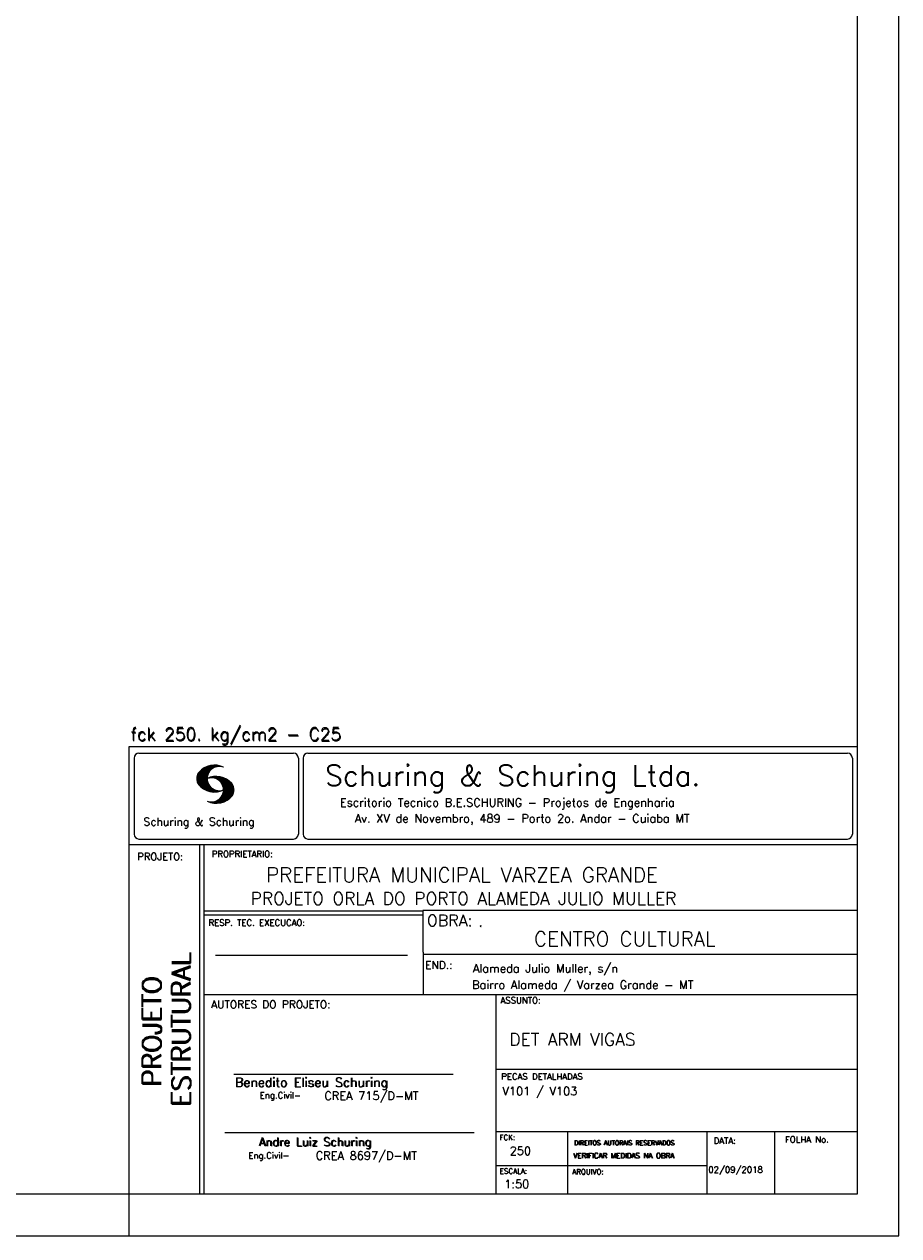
# Model space of a CAD drawing. Extents: x 0 to 84.1, y 0 to 59.4.
# Tile 4 of 5: x 63.1 to 84.1, y 0 to 29.1. Entities that reach past the tile are written whole.
import ezdxf

# ---------------------------------------------------------------- set-up
doc = ezdxf.new("R2010")
doc.units = 0
doc.layers.add('1', color=1, linetype='CONTINUOUS')
doc.layers.add('2', color=2, linetype='CONTINUOUS')
doc.styles.get("Standard").update_dxf_attribs({"font": 'ROMANS.SHX'})

msp = doc.modelspace()

# ---------------------------------------------------------------- linework, layer by layer
at = {"layer": '2', "linetype": 'CONTINUOUS'}
for p, q in [((84.100006, 0), (84.100006, 59.400002)), ((65.600006, 11.755142), (83.100006, 11.755135)), ((65.600006, 1), (65.600006, 11.755142)), ((65.715988, 11.477417), (65.715988, 9.648308)), ((65.832489, 11.593918), (69.548996, 11.593918)), ((69.665497, 11.477417), (69.665497, 9.648308)), ((69.778748, 11.477417), (69.778748, 9.648308)), ((69.895248, 11.593918), (82.867508, 11.593918)), ((82.984009, 11.477417), (82.984009, 9.648308)), ((67.221771, 10.985771), (67.52832, 11.29232)), ((67.222122, 10.971992), (67.545929, 11.295792)), ((67.222168, 11.000305), (67.508011, 11.286148)), ((67.222488, 10.958214), (67.56427, 11.300003)), ((67.224365, 11.016647), (67.488403, 11.280685)), ((67.224472, 10.94606), (67.581131, 11.302727)), ((67.226578, 11.03299), (67.465408, 11.271812)), ((67.2267, 10.934158), (67.596313, 11.303772)), ((67.228943, 10.922256), (67.612335, 11.305649)), ((67.232178, 10.911354), (67.626831, 11.306015)), ((67.232437, 11.052986), (67.439468, 11.26001)), ((67.235916, 10.900948), (67.642014, 11.307053)), ((67.239258, 11.073952), (67.410522, 11.245209)), ((67.239655, 10.890556), (67.656281, 11.307182)), ((67.243561, 10.880333), (67.66925, 11.306015)), ((67.248611, 10.871239), (67.520584, 11.143219)), ((67.252747, 11.10157), (67.374313, 11.223145)), ((67.253647, 10.862129), (67.502121, 11.110611)), ((67.258682, 10.853035), (67.491592, 11.085945)), ((67.264267, 10.84449), (67.483597, 11.06382)), ((67.608673, 11.2313), (67.68306, 11.305702)), ((67.638062, 11.246552), (67.69574, 11.30423)), ((67.662872, 11.257233), (67.708405, 11.302757)), ((67.681976, 11.262199), (67.721237, 11.30146)), ((67.702469, 11.268562), (67.733063, 11.299149)), ((67.718491, 11.270424), (67.744904, 11.296837)), ((67.734482, 11.272285), (67.757004, 11.294807)), ((67.750473, 11.274147), (67.768555, 11.292221)), ((67.270782, 10.836868), (67.47966, 11.045746)), ((67.277298, 10.829247), (67.475876, 11.027817)), ((67.283813, 10.821625), (67.474167, 11.011971)), ((67.290558, 10.814232), (67.473114, 10.99678)), ((67.296936, 10.807419), (67.470306, 10.980797)), ((67.304733, 10.800133), (67.473206, 10.968597)), ((67.311829, 10.793083), (67.474121, 10.955383)), ((67.319168, 10.786293), (67.475159, 10.942276)), ((67.326828, 10.779808), (67.477615, 10.930595)), ((67.334488, 10.773323), (67.480087, 10.918922)), ((67.342133, 10.766846), (67.482544, 10.907249)), ((67.350098, 10.760674), (67.485901, 10.896469)), ((67.358337, 10.754768), (67.489655, 10.886078)), ((67.366577, 10.748863), (67.493408, 10.875694)), ((67.374802, 10.742966), (67.497208, 10.865356)), ((67.383392, 10.737427), (67.502075, 10.856102)), ((67.392227, 10.732109), (67.506958, 10.84684)), ((67.401062, 10.726807), (67.511841, 10.837578)), ((67.409882, 10.721497), (67.516922, 10.828537)), ((67.419189, 10.71666), (67.522842, 10.820305)), ((67.428635, 10.711967), (67.528748, 10.812088)), ((67.43808, 10.707275), (67.534668, 10.803864)), ((67.44754, 10.702599), (67.540802, 10.79586)), ((67.457642, 10.698563), (67.547699, 10.78862)), ((67.467743, 10.694519), (67.554611, 10.781387)), ((67.477829, 10.690483), (67.561508, 10.774155)), ((67.531494, 10.998619), (67.546158, 11.013283)), ((67.548691, 11.001663), (67.565323, 11.018303)), ((67.563156, 11.001991), (67.584885, 11.023735)), ((67.577606, 11.002319), (67.601898, 11.026611)), ((67.592072, 11.002647), (67.619476, 11.030045)), ((67.604584, 11.001007), (67.635239, 11.03167)), ((67.617233, 10.999535), (67.651505, 11.033806)), ((67.62999, 10.998154), (67.666199, 11.034363)), ((67.64122, 10.995239), (67.680893, 11.03492)), ((67.652435, 10.992317), (67.695602, 11.035484)), ((67.664337, 10.990074), (67.708984, 11.034729)), ((67.671295, 10.38913), (68.095734, 10.813568)), ((67.674881, 10.986488), (67.72316, 11.034767)), ((67.684326, 10.981789), (67.736191, 11.033653)), ((67.685135, 10.388832), (68.100952, 10.804665)), ((67.694321, 10.977654), (67.748459, 11.031792)), ((67.698959, 10.388527), (68.104996, 10.794571)), ((67.704605, 10.973801), (67.761597, 11.0308)), ((67.713776, 10.389206), (68.107529, 10.782967)), ((67.71431, 10.969368), (67.773758, 11.028824)), ((67.722412, 10.963333), (67.785233, 11.026146)), ((67.728806, 10.390091), (68.110825, 10.77211)), ((67.732498, 10.959282), (67.797607, 11.024391)), ((67.740387, 10.953033), (67.808838, 11.021484)), ((67.749115, 10.947632), (67.819702, 11.018219)), ((67.756165, 10.940536), (67.830765, 11.015137)), ((67.765198, 10.93544), (67.841873, 11.012115)), ((67.77211, 10.928207), (67.852234, 11.008339)), ((67.779831, 10.921783), (67.86261, 11.004555)), ((67.785919, 10.913734), (67.873306, 11.001122)), ((67.794006, 10.907692), (67.883316, 10.997002)), ((67.799911, 10.899467), (67.892731, 10.992279)), ((67.806625, 10.892029), (67.902451, 10.987854)), ((67.811752, 10.883018), (67.912231, 10.983505)), ((67.817657, 10.874802), (67.921875, 10.979012)), ((67.822357, 10.554344), (68.091095, 10.823074)), ((67.823761, 10.866768), (67.930435, 10.973442)), ((67.829498, 10.858353), (67.940002, 10.968857)), ((67.833527, 10.848244), (67.948654, 10.963379)), ((67.838394, 10.838989), (67.957047, 10.957634)), ((67.840729, 10.586838), (68.086777, 10.832893)), ((67.843323, 10.829773), (67.965561, 10.952019)), ((67.848358, 10.817596), (67.975677, 10.944923)), ((67.848709, 10.608963), (68.081818, 10.842072)), ((67.852341, 10.806755), (67.985031, 10.939453)), ((67.856201, 10.794724), (67.99379, 10.932312)), ((67.856934, 10.63131), (68.075089, 10.849472)), ((67.859863, 10.781189), (68.003067, 10.924393)), ((67.860703, 10.649239), (68.070358, 10.858894)), ((67.862656, 10.768639), (68.011749, 10.91774)), ((67.865173, 10.667847), (68.063507, 10.866165)), ((67.865234, 10.753647), (68.02092, 10.90934)), ((67.866241, 10.683037), (68.057556, 10.874352)), ((67.866318, 10.73967), (68.029205, 10.90255)), ((67.867294, 10.698235), (68.049774, 10.880722)), ((67.867905, 10.725861), (68.036682, 10.894646)), ((67.868118, 10.711845), (68.043793, 10.887527)), ((67.488205, 10.686714), (67.568588, 10.767105)), ((67.499008, 10.683372), (67.576477, 10.760849)), ((67.509796, 10.680031), (67.584366, 10.754601)), ((67.520599, 10.676697), (67.592255, 10.74836)), ((67.532074, 10.674026), (67.600327, 10.742287)), ((67.543625, 10.671448), (67.609238, 10.737053)), ((67.555176, 10.668869), (67.618134, 10.731819)), ((67.5672, 10.666748), (67.627045, 10.726585)), ((67.579605, 10.665009), (67.636261, 10.721664)), ((67.591995, 10.663277), (67.646255, 10.717522)), ((67.604782, 10.661919), (67.65625, 10.713379)), ((67.618134, 10.66114), (67.666229, 10.709244)), ((67.6315, 10.660355), (67.67691, 10.705772)), ((67.645309, 10.660042), (67.688126, 10.70285)), ((67.65976, 10.660355), (67.699341, 10.699936)), ((67.67421, 10.660667), (67.710678, 10.697136)), ((67.690598, 10.661674), (67.723846, 10.694931)), ((67.70816, 10.663521), (67.737625, 10.692986)), ((67.725296, 10.665939), (67.750778, 10.691422)), ((67.741867, 10.668861), (67.765747, 10.692741)), ((67.744095, 10.391251), (68.114105, 10.761261)), ((67.760269, 10.672806), (67.780136, 10.69268)), ((67.760544, 10.393555), (68.11557, 10.748596)), ((67.776978, 10.395859), (68.117249, 10.736137)), ((67.780106, 10.677895), (67.794464, 10.692261)), ((67.794464, 10.692261), (67.796539, 10.694336)), ((67.794861, 10.399597), (68.118942, 10.723679)), ((67.798126, 10.683296), (67.810562, 10.69574)), ((67.813049, 10.403664), (68.118515, 10.709122)), ((67.817169, 10.689835), (67.825378, 10.698044)), ((67.832825, 10.409302), (68.118134, 10.694611)), ((67.833084, 10.695976), (67.839569, 10.702461)), ((67.853302, 10.415634), (68.117767, 10.680092)), ((67.876404, 10.424599), (68.113495, 10.66169)), ((67.901276, 10.435333), (68.110229, 10.644287)), ((67.929581, 10.449501), (68.101624, 10.621544)), ((67.966125, 10.471909), (68.08902, 10.594803)), ((68.045029, 10.536674), (68.057724, 10.54937)), ((67.550323, 10.409546), (67.562592, 10.421799)), ((67.561462, 10.40654), (67.576416, 10.421486)), ((67.572601, 10.403542), (67.590225, 10.421173)), ((67.583755, 10.400551), (67.606155, 10.422958)), ((67.595673, 10.398346), (67.622162, 10.424828)), ((67.607605, 10.396141), (67.639587, 10.428116)), ((67.619553, 10.393929), (67.658707, 10.43309)), ((67.632141, 10.392387), (67.679932, 10.440178)), ((67.644958, 10.391075), (67.704071, 10.450188)), ((67.657776, 10.389755), (67.737152, 10.469131)), ((65.600006, 9.399994), (83.100006, 9.399994)), ((65.832489, 9.531807), (69.548996, 9.531807)), ((67.300385, 5.799995), (67.300385, 9.399994)), ((67.400391, 5.799995), (67.400391, 9.399994)), ((69.895248, 9.531807), (82.867508, 9.531807)), ((83.100006, 9.399994), (83.100006, 1)), ((72.668579, 7.799995), (67.400391, 7.799995)), ((72.668579, 7.699995), (67.400391, 7.699995)), ((83.100006, 7.814748), (72.656072, 7.814748)), ((72.668579, 6.816429), (72.668579, 7.814748)), ((67.670311, 6.739054), (72.288887, 6.739054)), ((72.668579, 6.816429), (72.668579, 5.799995)), ((72.668579, 6.7647), (83.100006, 6.764707)), ((67.300385, 1), (67.300385, 5.799995)), ((67.400391, 1), (67.400391, 5.799995)), ((67.400391, 5.799995), (83.100006, 5.799995)), ((74.420959, 4.799995), (74.420959, 5.799995)), ((74.420959, 1), (74.420959, 4.799995)), ((68.11142, 3.880456), (73.389854, 3.880456)), ((74.420958, 4.005768), (83.100005, 4.005775)), ((67.897606, 2.480272), (73.894493, 2.480272)), ((74.420959, 2.505768), (83.100006, 2.505775)), ((76.14679, 1), (76.14679, 2.505775)), ((79.496475, 1), (79.496475, 2.505775)), ((81.120974, 1), (81.120974, 2.505774)), ((74.420959, 1.691734), (79.496475, 1.691742)), ((65.600006, 0), (65.600006, 1)), ((83.100006, 1), (65.600006, 1)), ((0, 0), (84.100006, 0))]:
    msp.add_line(p, q, dxfattribs=at)
msp.add_lwpolyline([(83.100006, 1), (2.5, 1), (2.5, 58.400002), (83.100006, 58.400002), (83.100006, 1)], dxfattribs=at)
for centre, radius, start, end in [((65.832489, 11.477417), 0.116502, 90, 180), ((69.548996, 11.477417), 0.116502, 0, 90), ((69.895248, 11.477417), 0.116502, 90, 180), ((82.867508, 11.477417), 0.116502, 0, 90), ((67.465149, 10.982269), 0.243989, 140.229431, 231.895096), ((67.648087, 10.815277), 0.491555, 63.393265, 138.909058), ((67.763229, 10.98333), 0.291044, 68.851509, 291.148499), ((67.648087, 11.15139), 0.491555, 218.229782, 296.60672), ((67.692337, 10.543831), 0.491555, 41.090942, 116.606735), ((67.577194, 10.711891), 0.291044, 248.851501, 111.148491), ((67.875275, 10.710823), 0.243989, 308.104889, 39.770576), ((67.692337, 10.879951), 0.491555, 243.393265, 321.770233), ((65.832489, 9.648308), 0.116502, 180, 270), ((69.548996, 9.648308), 0.116502, 270, 0), ((69.895248, 9.648308), 0.116502, 180, 270), ((82.867508, 9.648308), 0.116502, 270, 0)]:
    msp.add_arc(centre, radius, start, end, dxfattribs=at)

# ---------------------------------------------------------------- texts
at = {"layer": '1', "linetype": 'CONTINUOUS'}
for s, height, p in [('PREFEITURA MUNICIPAL VARZEA GRANDE', 0.35, (68.88924, 8.494706)), ('PROJETO ORLA DO PORTO ALAMEDA JULIO MULLER', 0.3, (68.518476, 7.952581)), ('.', 0.3, (73.984333, 7.423969)), ('CENTRO CULTURAL', 0.35, (75.330094, 6.957007)), ('Alameda Julio Muller, s/n', 0.2, (73.86333, 6.322955)), ('Bairro Alameda / Varzea Grande - MT', 0.2, (73.840306, 5.930193)), ('DET ARM VIGAS', 0.3, (74.737424, 4.567268)), ('V101 / V103', 0.2, (74.571808, 3.37457)), ('250', 0.2, (74.745692, 1.940266)), ('02/09/2018', 0.15, (79.520414, 1.512631))]:
    msp.add_text(s, height=height, dxfattribs=at).set_placement(p)
at = {"layer": '2', "linetype": 'CONTINUOUS'}
for s, height, p in [('fck 250. kg/cm2 - C25', 0.3, (65.628578, 11.907463)), ('fck 250. kg/cm2 - C25', 0.3, (65.641754, 11.880586)), ('Schuring & Schuring Ltda.', 0.5, (70.306839, 10.806786)), ('Escritorio Tecnico B.E.SCHURING - Projetos de Engenharia', 0.2, (70.664673, 10.308487)), ('Schuring & Schuring', 0.19, (65.944336, 9.851486)), ('Av. XV de Novembro, 489 - Porto 2o. Andar - Cuiaba MT', 0.2, (71.023193, 9.925888)), ('PROJETO:', 0.175, (65.793152, 9.02159)), ('PROPRIETARIO:', 0.15, (67.584534, 9.097366)), ('RESP. TEC. EXECUCAO:', 0.15, (67.506004, 7.444514)), ('OBRA:', 0.278755, (72.755102, 7.434759)), ('END.:', 0.185837, (72.717902, 6.410233)), ('AUTORES DO PROJETO:', 0.185837, (67.572014, 5.463953)), ('ASSUNTO:', 0.15, (74.525462, 5.581304)), ('Benedito Eliseu Schuring', 0.22, (68.138321, 3.577287)), ('Benedito Eliseu Schuring', 0.22, (68.149795, 3.577287)), ('PECAS DETALHADAS', 0.15, (74.54287, 3.751117)), ('Eng.Civil-', 0.15, (68.737209, 3.298847)), ('CREA 715/D-MT', 0.2, (70.290742, 3.262761)), ('Andre Luiz Schuring', 0.2, (68.716738, 2.158081)), ('Andre Luiz Schuring', 0.2, (68.734296, 2.149201)), ('FCK:', 0.125, (74.500763, 2.299423)), ('DATA:', 0.15, (79.648044, 2.2071)), ('FOLHA No.', 0.15, (81.365514, 2.23814)), ('CREA 8697/D-MT', 0.2, (70.08334, 1.825346)), ('DIREITOS AUTORAIS RESERVADOS', 0.11, (76.294724, 2.176125)), ('DIREITOS AUTORAIS RESERVADOS', 0.11, (76.303696, 2.176125)), ('Eng.Civil-', 0.15, (68.462773, 1.853248)), ('VERIFICAR MEDIDAS NA OBRA', 0.125, (76.271484, 1.861862)), ('VERIFICAR MEDIDAS NA OBRA', 0.125, (76.280457, 1.861862)), ('ESCALA:', 0.125, (74.507034, 1.490738)), ('ARQUIVO:', 0.125, (76.249054, 1.475601)), ('1:50', 0.2, (74.617035, 1.144112))]:
    msp.add_text(s, height=height, dxfattribs=at).set_placement(p)
for s, p in [('ESTRUTURAL', (67.07373, 3.12536)), ('ESTRUTURAL', (67.07373, 3.094507)), ('PROJETO', (66.369095, 3.606125)), ('PROJETO', (66.369095, 3.575272))]:
    msp.add_text(s, height=0.45, rotation=90, dxfattribs=at).set_placement(p)

doc.saveas('drawing.dxf')
